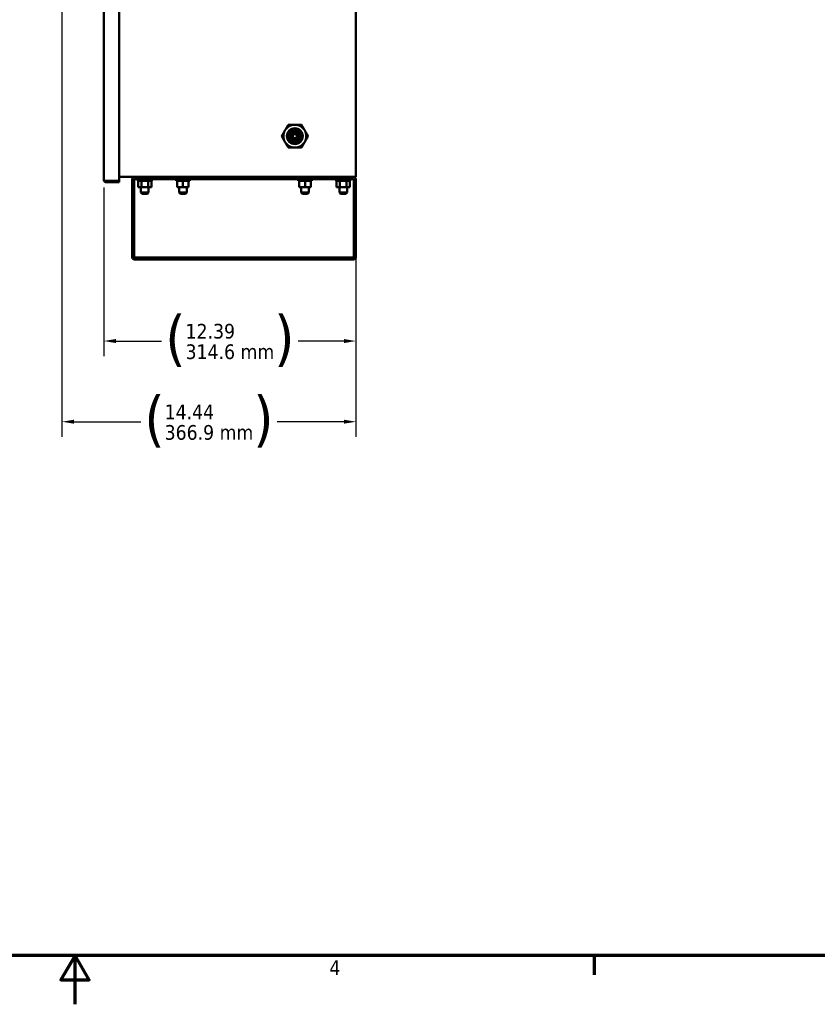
# Model space of a CAD drawing. Header units: inches. Extents: x 1 to 203, y 4 to 128.
# Tile 78 of 112: x 99 to 138, y 4 to 52. Entities that reach past the tile are written whole.
import ezdxf

# ---------------------------------------------------------------- set-up
doc = ezdxf.new("R2010")
doc.units = ezdxf.units.IN
doc.header["$LTSCALE"] = 6
doc.header["$MEASUREMENT"] = 0
for name, color, linetype, lineweight in [('Border (ANSI)', 7, 'Continuous', 70), ('Dimension (ANSI)', 7, 'Continuous', 25), ('Visible (ANSI)', 7, 'Continuous', 50)]:
    doc.layers.add(name, color=color, linetype=linetype, lineweight=lineweight)
doc.styles.add('Dimension Text', font='tahoma.ttf')
doc.dimstyles.new('Dual Dimension', dxfattribs={"dimscale": 6, "dimtxt": 0.12, "dimasz": 0.098425, "dimexe": 0.125, "dimexo": 0.0625, "dimgap": 0.031496, "dimtad": 0, "dimtih": 1, "dimtoh": 1, "dimrnd": 1e-08, "dimzin": 4, "dimdsep": 46, "dimtxsty": 'Dimension Text', "dimcen": 0.09, "dimdle": 0.393701, "dimclrd": 256, "dimclre": 256, "dimclrt": 256, "dimadec": 0, "dimazin": 1, "dimtfac": 1, "dimtofl": 0, "dimtmove": 0, "dimatfit": 3, "dimfxl": 1, "dimtolj": 1, "dimtzin": 4, "dimlwd": -1, "dimlwe": -1, "dimarcsym": 0})

# ---------------------------------------------------------------- blocks, each defined once
blk = doc.blocks.new('Borders Default Border')
at = {"layer": 'Border (ANSI)'}
blk.add_line((21.25, 1), (21.25, 0.84), dxfattribs=at)
at = {"layer": 'Border (ANSI)', "flags": 128}
for points in [[(0.5, 1), (0.5, 21), (33.5, 21), (33.5, 1), (0.5, 1)], [(17, 0.6), (17, 1), (16.8845, 0.8), (17.1155, 0.8), (17, 1)]]:
    blk.add_lwpolyline(points, dxfattribs=at)
at = {"layer": 'Border (ANSI)', "insert": (19.0831, 0.84), "char_height": 0.12, "attachment_point": 7, "style": 'Dimension Text'}
blk.add_mtext('4', dxfattribs=at)
blk = doc.blocks.new('*D7')
at = {"layer": 'Defpoints', "color": 0, "transparency": 16777216}
for p in [(103.415, 44.095), (115.801, 44.243), (115.801, 36.181)]:
    blk.add_point(p, dxfattribs=at)
at = {"layer": 'Dimension (ANSI)', "transparency": 16777216}
for p, q in [((103.415, 43.72), (103.415, 35.431)), ((115.801, 43.868), (115.801, 35.431)), ((104.006, 36.181), (106.255, 36.181)), ((115.211, 36.181), (112.961, 36.181))]:
    blk.add_line(p, q, dxfattribs=at)
for points in [[(104.006, 36.279), (104.006, 36.082), (103.415, 36.181)], [(115.211, 36.279), (115.211, 36.082), (115.801, 36.181)]]:
    blk.add_solid(points, dxfattribs=at)
at = {"layer": 'Dimension (ANSI)', "transparency": 16777216, "insert": (109.608, 36.181), "char_height": 0.72, "attachment_point": 5, "style": 'Dimension Text'}
blk.add_mtext('\\A1;{\\H3.0x;(}\\S12.39^ 314.6 mm;{\\H3.0x;)}', dxfattribs=at)
blk = doc.blocks.new('*D8')
at = {"layer": 'Defpoints', "color": 0, "transparency": 16777216}
for p in [(101.357, 76.977), (115.801, 44.243), (115.801, 32.218)]:
    blk.add_point(p, dxfattribs=at)
at = {"layer": 'Dimension (ANSI)', "transparency": 16777216}
for p, q in [((101.357, 76.602), (101.357, 31.468)), ((115.801, 43.868), (115.801, 31.468)), ((101.947, 32.218), (105.226, 32.218)), ((115.211, 32.218), (111.932, 32.218))]:
    blk.add_line(p, q, dxfattribs=at)
for points in [[(101.947, 32.317), (101.947, 32.12), (101.357, 32.218)], [(115.211, 32.317), (115.211, 32.12), (115.801, 32.218)]]:
    blk.add_solid(points, dxfattribs=at)
at = {"layer": 'Dimension (ANSI)', "transparency": 16777216, "insert": (108.579, 32.218), "char_height": 0.72, "attachment_point": 5, "style": 'Dimension Text'}
blk.add_mtext('\\A1;{\\H3.0x;(}\\S14.44^ 366.9 mm;{\\H3.0x;)}', dxfattribs=at)

msp = doc.modelspace()

# ---------------------------------------------------------------- linework, layer by layer
at = {"layer": 'Visible (ANSI)'}
for p, q in [((103.4154, 44.095), (103.4154, 116.2662)), ((104.1654, 44.0556), (104.1654, 116.3055)), ((115.8014, 116.2431), (115.8014, 44.2431)), ((112.5843, 46.2431), (112.586, 46.2431)), ((103.4154, 44.0948), (103.4154, 44.0948)), ((103.4403, 44.0556), (103.5288, 44.0556)), ((103.4795, 44.0555), (103.4403, 44.0241)), ((103.4795, 44.0555), (103.5288, 44.0555)), ((103.5288, 44.0555), (103.5288, 44.0556)), ((103.5288, 44.0556), (104.1654, 44.0556)), ((103.5288, 44.0556), (104.1654, 44.0556)), ((104.1654, 44.2431), (115.688, 44.2431)), ((104.1654, 43.9816), (104.1654, 44.0556)), ((104.8014, 42.3482), (104.8014, 44.0997)), ((104.9448, 44.0997), (104.9054, 44.0997)), ((104.9054, 42.3482), (104.9054, 44.0997)), ((104.9448, 44.2431), (105.8014, 44.2431)), ((104.9448, 44.1275), (104.9448, 44.1391)), ((104.9448, 44.1391), (105.8014, 44.1391)), ((104.9448, 44.0997), (104.9448, 44.1275)), ((105.0869, 44.1391), (105.0869, 44.0451)), ((105.0869, 44.0451), (105.7664, 44.0451)), ((105.102, 43.7326), (105.102, 44.0451)), ((105.2642, 43.7326), (105.2642, 44.0451)), ((105.5887, 43.7326), (105.5887, 44.0451)), ((105.7509, 43.7326), (105.7509, 44.0451)), ((105.7664, 44.1391), (105.7664, 44.0451)), ((105.8014, 44.1391), (106.0514, 44.1391)), ((106.0514, 44.2431), (106.0514, 44.1391)), ((106.0514, 44.1391), (106.1004, 44.1391)), ((106.1004, 44.2431), (106.1004, 44.1391)), ((106.1004, 44.1391), (114.5024, 44.1391)), ((106.9614, 44.1391), (106.9614, 44.0451)), ((106.9614, 44.0451), (107.6414, 44.0451)), ((107.0204, 43.7326), (107.0204, 44.0451)), ((107.3014, 43.7326), (107.3014, 44.0451)), ((107.5824, 43.7326), (107.5824, 44.0451)), ((107.6414, 44.1391), (107.6414, 44.0451)), ((112.9614, 44.1391), (112.9614, 44.0451)), ((112.9614, 44.0451), (113.6414, 44.0451)), ((113.0204, 43.7326), (113.0204, 44.0451)), ((113.3014, 43.7326), (113.3014, 44.0451)), ((113.5824, 43.7326), (113.5824, 44.0451)), ((113.6414, 44.1391), (113.6414, 44.0451)), ((114.5024, 44.2431), (114.5024, 44.1391)), ((114.5024, 44.1391), (114.5514, 44.1391)), ((114.5514, 44.1391), (114.5514, 44.2431)), ((114.8014, 44.1391), (114.5514, 44.1391)), ((114.8014, 44.2431), (115.658, 44.2431)), ((114.8014, 44.1391), (115.658, 44.1391)), ((114.8369, 44.1391), (114.8369, 44.0451)), ((114.8369, 44.0451), (115.5164, 44.0451)), ((114.852, 43.7326), (114.852, 44.0451)), ((115.0142, 43.7326), (115.0142, 44.0451)), ((115.3387, 43.7326), (115.3387, 44.0451)), ((115.5009, 43.7326), (115.5009, 44.0451)), ((115.5164, 44.1391), (115.5164, 44.0451)), ((115.658, 44.1275), (115.658, 44.1391)), ((115.658, 44.0997), (115.658, 44.1275)), ((115.6974, 44.0997), (115.658, 44.0997)), ((115.688, 44.2431), (115.8014, 44.2431)), ((115.6974, 42.3482), (115.6974, 44.0997)), ((115.8014, 42.3482), (115.8014, 44.0997)), ((103.5288, 43.9816), (104.1654, 43.9816)), ((105.102, 43.7326), (105.2642, 43.7326)), ((105.2389, 43.4791), (105.2389, 43.7326)), ((105.2642, 43.7326), (105.5887, 43.7326)), ((105.5887, 43.7326), (105.7509, 43.7326)), ((105.6139, 43.4791), (105.6139, 43.7326)), ((107.0204, 43.7326), (107.3014, 43.7326)), ((107.1139, 43.4791), (107.1139, 43.7326)), ((107.3014, 43.7326), (107.5824, 43.7326)), ((107.4889, 43.4791), (107.4889, 43.7326)), ((113.0204, 43.7326), (113.3014, 43.7326)), ((113.1139, 43.4791), (113.1139, 43.7326)), ((113.3014, 43.7326), (113.5824, 43.7326)), ((113.4889, 43.4791), (113.4889, 43.7326)), ((114.852, 43.7326), (115.0142, 43.7326)), ((114.9889, 43.4791), (114.9889, 43.7326)), ((115.0142, 43.7326), (115.3387, 43.7326)), ((115.3387, 43.7326), (115.5009, 43.7326)), ((115.3639, 43.4791), (115.3639, 43.7326)), ((105.6139, 43.4791), (105.2389, 43.4791)), ((105.3009, 43.4171), (105.2389, 43.4791)), ((105.5519, 43.4171), (105.3009, 43.4171)), ((105.5519, 43.4171), (105.6139, 43.4791)), ((107.4889, 43.4791), (107.1139, 43.4791)), ((107.1759, 43.4171), (107.1139, 43.4791)), ((107.4269, 43.4171), (107.1759, 43.4171)), ((107.4269, 43.4171), (107.4889, 43.4791)), ((113.4889, 43.4791), (113.1139, 43.4791)), ((113.1759, 43.4171), (113.1139, 43.4791)), ((113.4269, 43.4171), (113.1759, 43.4171)), ((113.4269, 43.4171), (113.4889, 43.4791)), ((115.3639, 43.4791), (114.9889, 43.4791)), ((115.0509, 43.4171), (114.9889, 43.4791)), ((115.3019, 43.4171), (115.0509, 43.4171)), ((115.3019, 43.4171), (115.3639, 43.4791)), ((104.8014, 42.1695), (104.8014, 42.3482)), ((104.8014, 42.1695), (104.8014, 40.3245)), ((104.9054, 42.1695), (104.9054, 42.3482)), ((104.9054, 42.1695), (104.9054, 40.3245)), ((115.6974, 42.3482), (115.6974, 42.1695)), ((115.6974, 40.3245), (115.6974, 42.1695)), ((115.8014, 42.3482), (115.8014, 42.1695)), ((115.8014, 42.1695), (115.8014, 40.3245)), ((104.8824, 40.3245), (104.8014, 40.3245)), ((104.807, 40.2851), (104.807, 40.2851)), ((104.913, 40.3012), (104.8291, 40.2398)), ((104.9054, 40.3245), (104.8824, 40.3245)), ((104.9054, 40.2851), (105.1554, 40.2851)), ((104.9054, 40.1811), (104.9054, 40.2851)), ((104.9054, 40.1811), (105.1554, 40.1811)), ((104.9448, 40.1811), (104.9448, 40.1811)), ((105.0514, 40.1811), (104.9448, 40.1811)), ((105.0514, 40.1811), (105.0514, 40.1811)), ((106.0514, 40.1811), (105.0514, 40.1811)), ((115.4474, 40.2851), (105.1554, 40.2851)), ((115.4474, 40.1811), (105.1554, 40.1811)), ((106.0514, 40.1811), (106.0514, 40.1811)), ((106.1134, 40.3245), (106.1134, 40.3245)), ((106.1134, 40.3245), (106.1134, 40.2851)), ((106.1134, 40.3245), (106.1134, 40.2851)), ((114.4894, 40.3245), (114.4895, 40.3245)), ((114.4894, 40.3245), (114.4894, 40.2851)), ((114.4895, 40.3245), (114.4895, 40.2851)), ((114.5514, 40.1811), (114.5514, 40.1811)), ((115.5514, 40.1811), (114.5514, 40.1811)), ((115.4474, 40.2851), (115.6974, 40.2851)), ((115.4474, 40.1811), (115.6974, 40.1811)), ((115.5514, 40.1811), (115.5514, 40.1811)), ((115.658, 40.1811), (115.5514, 40.1811)), ((115.658, 40.1811), (115.658, 40.1811)), ((115.6898, 40.3012), (115.7738, 40.2398)), ((115.6974, 40.3245), (115.7204, 40.3245)), ((115.6974, 40.2851), (115.6974, 40.1811)), ((115.7204, 40.3245), (115.8014, 40.3245)), ((115.7959, 40.2851), (115.7959, 40.2851))]:
    msp.add_line(p, q, dxfattribs=at)
for radius in [0.3906, 0.3125, 0.2978, 0.2154, 0.1181, 0.1]:
    msp.add_circle((112.8014, 46.2431), radius, dxfattribs=at)
for centre, radius, start, end in [((112.8014, 46.2431), 0.5625, 150, 210), ((112.8014, 46.2431), 0.5625, 90, 150), ((112.8014, 46.2431), 0.5625, 30, 90), ((112.8014, 46.2431), 0.5625, 330, 30), ((112.8014, 46.2431), 0.5625, 210, 270), ((112.8014, 46.2431), 0.375, 180, 225), ((112.8014, 46.2431), 0.3344, 234.05247, 279.05247), ((112.8014, 46.2431), 0.5625, 270, 330), ((112.8014, 46.2431), 0.2691, 282.2215, 332.62719), ((103.5288, 44.0952), 0.1134, 180.09605, 180.19757), ((103.5288, 44.095), 0.1134, 180.09605, 180.19757), ((103.5288, 44.095), 0.1134, 218.66384, 270), ((103.5288, 44.095), 0.0394, 266.37707, 270), ((104.9448, 44.0997), 0.1434, 90, 180), ((104.9448, 44.0997), 0.0394, 90, 180), ((115.658, 44.0997), 0.1434, 0, 90), ((115.658, 44.0997), 0.0394, 0, 90)]:
    msp.add_arc(centre, radius, start, end, dxfattribs=at)
for centre, major_axis, start_param, end_param in [((104.9448, 40.3245), (-0.0394, 0), 0, 1.5707963), ((115.658, 40.3245), (0.0394, 0), 4.712389, 6.2831853)]:
    msp.add_ellipse(centre, major_axis=major_axis, ratio=0.9980015, start_param=start_param, end_param=end_param, dxfattribs=at)
for points, weights in [([(112.3143, 46.5243), (112.2389, 46.3938), (112.1519, 46.2431)], [1.63796447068, 1.63796447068, 1.52036391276]), ([(112.4767, 46.8056), (112.3897, 46.6548), (112.3143, 46.5243)], [1.52036391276, 1.63796447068, 1.63796447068]), ([(112.8014, 46.8056), (112.6507, 46.8056), (112.4767, 46.8056)], [1.63796447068, 1.63796447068, 1.52036391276]), ([(113.1262, 46.8056), (112.9522, 46.8056), (112.8014, 46.8056)], [1.52036391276, 1.63796447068, 1.63796447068]), ([(113.1262, 46.8056), (113.2132, 46.6548), (113.2886, 46.5243)], [1.52036391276, 1.63796447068, 1.63796447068]), ([(113.2886, 46.5243), (113.3639, 46.3938), (113.451, 46.2431)], [1.63796447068, 1.63796447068, 1.52036391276]), ([(112.3143, 45.9618), (112.2389, 46.0923), (112.1519, 46.2431)], [1.63796447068, 1.63796447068, 1.52036391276]), ([(112.4767, 45.6806), (112.3897, 45.8313), (112.3143, 45.9618)], [1.52036391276, 1.63796447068, 1.63796447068]), ([(113.2886, 45.9618), (113.2132, 45.8313), (113.1262, 45.6806)], [1.63796447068, 1.63796447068, 1.52036391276]), ([(113.451, 46.2431), (113.3639, 46.0923), (113.2886, 45.9618)], [1.52036391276, 1.63796447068, 1.63796447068]), ([(112.8014, 45.6806), (112.6507, 45.6806), (112.4767, 45.6806)], [1.63796447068, 1.63796447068, 1.52036391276]), ([(113.1262, 45.6806), (112.9522, 45.6806), (112.8014, 45.6806)], [1.52036391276, 1.63796447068, 1.63796447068])]:
    msp.add_rational_spline(points, weights, degree=2, dxfattribs=at)
msp.add_rational_spline([(112.4264, 46.2431), (112.4264, 46.3984), (112.5363, 46.5082), (112.6461, 46.6181), (112.8014, 46.6181), (112.9568, 46.6181), (113.0666, 46.5082), (113.1764, 46.3984), (113.1764, 46.2431), (113.1764, 46.0877), (113.0666, 45.9779), (112.9568, 45.8681), (112.8014, 45.8681), (112.6461, 45.8681), (112.5363, 45.9779)], [1, 0.923879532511, 1, 0.923879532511, 1, 0.923879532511, 1, 0.923879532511, 1, 0.923879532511, 1, 0.923879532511, 1, 0.923879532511, 1], degree=2, knots=[0.04, 0.04, 0.04, 0.045, 0.045, 0.05, 0.05, 0.055, 0.055, 0.06, 0.06, 0.065, 0.065, 0.07, 0.07, 0.075, 0.075, 0.075], dxfattribs=at)
for points, knots in [([(112.5363, 45.9779), (112.557, 45.9579), (112.5796, 45.9405), (112.6276, 45.9118), (112.6526, 45.9004), (112.7229, 45.8771), (112.7696, 45.8709), (112.8648, 45.8763), (112.9126, 45.8887), (113.0005, 45.9315), (113.0367, 45.96), (113.0982, 46.0266), (113.1236, 46.0683), (113.1568, 46.1601), (113.1623, 46.2049), (113.1606, 46.2916), (113.1503, 46.3383), (113.1132, 46.4223), (113.0878, 46.4593), (113.0401, 46.5067), (113.0226, 46.5211), (112.9664, 46.5587), (112.9245, 46.5764), (112.8352, 46.5953), (112.7883, 46.5959), (112.6991, 46.579), (112.6575, 46.5625), (112.5817, 46.5141), (112.5482, 46.482), (112.4973, 46.4085), (112.4795, 46.3683), (112.4597, 46.282), (112.4583, 46.2363), (112.4732, 46.1495), (112.4885, 46.109), (112.5228, 46.0529), (112.5367, 46.0347), (112.5683, 46.001), (112.586, 45.9857), (112.6051, 45.9723)], [-5.2972227, -5.2972227, -5.2972227, -5.2972227, -5.1464401, -5.1464401, -5.001588, -5.001588, -4.7547928, -4.7547928, -4.4952158, -4.4952158, -4.2358811, -4.2358811, -3.9385262, -3.9385262, -3.6360428, -3.6360428, -3.2724747, -3.2724747, -2.9307963, -2.9307963, -2.7557336, -2.7557336, -2.4080386, -2.4080386, -2.0503149, -2.0503149, -1.7095617, -1.7095617, -1.3583501, -1.3583501, -1.0244529, -1.0244529, -0.6796257, -0.6796257, -0.3524748, -0.3524748, -0.1780903, -0.1780903, 0, 0, 0, 0]), ([(112.9719, 46.3921), (112.987, 46.3757), (112.9996, 46.3571), (113.0192, 46.3165), (113.026, 46.2947), (113.0339, 46.2423), (113.0326, 46.2119), (113.0219, 46.168), (113.0169, 46.1538), (113.0043, 46.1264), (112.9966, 46.1133), (112.9788, 46.0887), (112.9686, 46.0772), (112.9343, 46.0454), (112.9073, 46.0288), (112.848, 46.0072), (112.8165, 46.0023), (112.7533, 46.0052), (112.7223, 46.0128), (112.6796, 46.0328), (112.6661, 46.0408), (112.6408, 46.0593), (112.6289, 46.0698), (112.597, 46.1044), (112.5804, 46.1313), (112.5578, 46.1901), (112.5524, 46.2217), (112.5533, 46.2696), (112.5551, 46.2857), (112.562, 46.3173), (112.567, 46.3328), (112.58, 46.3629), (112.588, 46.3775), (112.6066, 46.4043), (112.6169, 46.4166), (112.6404, 46.4395), (112.6536, 46.4501), (112.695, 46.477), (112.7254, 46.4893), (112.7895, 46.5021), (112.8227, 46.5022), (112.8716, 46.4929), (112.8879, 46.4882), (112.9191, 46.4756), (112.934, 46.4679), (112.9625, 46.4494), (112.976, 46.4386), (113.0125, 46.4031), (113.0318, 46.3751), (113.059, 46.3136), (113.0665, 46.2804), (113.0685, 46.2248), (113.0666, 46.2028), (113.0573, 46.1598), (113.0501, 46.139), (113.0404, 46.1193)], [0, 0, 0, 0, 0.1704655, 0.1704655, 0.3443654, 0.3443654, 0.5740683, 0.5740683, 0.6879766, 0.6879766, 0.8030307, 0.8030307, 0.9196026, 0.9196026, 1.158852, 1.158852, 1.3987919, 1.3987919, 1.6366022, 1.6366022, 1.7543639, 1.7543639, 1.8733647, 1.8733647, 2.1091109, 2.1091109, 2.34971, 2.34971, 2.4722603, 2.4722603, 2.5950749, 2.5950749, 2.7204714, 2.7204714, 2.8418663, 2.8418663, 2.9694804, 2.9694804, 3.2160703, 3.2160703, 3.4666183, 3.4666183, 3.5960297, 3.5960297, 3.7229986, 3.7229986, 3.8550148, 3.8550148, 4.1110279, 4.1110279, 4.3693677, 4.3693677, 4.5381861, 4.5381861, 4.7061614, 4.7061614, 4.7061614, 4.7061614]), ([(112.586, 46.2431), (112.586, 46.2748), (112.5931, 46.3065), (112.6066, 46.3352), (112.6201, 46.3639), (112.6401, 46.3896), (112.6646, 46.4098), (112.6892, 46.4299), (112.7182, 46.4446), (112.749, 46.4524), (112.7798, 46.4601), (112.8124, 46.461), (112.8436, 46.4548), (112.8747, 46.4486), (112.9045, 46.4355), (112.9301, 46.4166), (112.9557, 46.3976), (112.977, 46.373), (112.992, 46.3449), (113.0071, 46.3169), (113.0158, 46.2855), (113.0174, 46.2537), (113.019, 46.2219), (113.0135, 46.1897), (113.0013, 46.1603), (112.9892, 46.1308), (112.9704, 46.1041), (112.9468, 46.0827), (112.9232, 46.0612), (112.8948, 46.0451), (112.8643, 46.0358), (112.8338, 46.0265), (112.8012, 46.024), (112.7696, 46.0287), (112.7381, 46.0333), (112.7075, 46.0451), (112.681, 46.0628), (112.6544, 46.0805), (112.6318, 46.1041), (112.6153, 46.1315), (112.5989, 46.1589), (112.5886, 46.19), (112.5854, 46.2218), (112.5822, 46.2536), (112.5862, 46.2861), (112.5969, 46.3162), (112.6077, 46.3464), (112.6252, 46.3741), (112.6478, 46.3967), (112.6704, 46.4194), (112.698, 46.437), (112.7282, 46.4478), (112.7583, 46.4586), (112.7909, 46.4627), (112.8228, 46.4596), (112.8547, 46.4565), (112.8858, 46.4462), (112.9134, 46.4298), (112.9409, 46.4133), (112.9647, 46.3907), (112.9825, 46.3641), (113.0004, 46.3374), (113.0123, 46.3068), (113.017, 46.275), (113.0218, 46.2433), (113.0194, 46.2105), (113.0101, 46.1798), (113.0008, 46.149), (112.9847, 46.1204), (112.9631, 46.0965), (112.9416, 46.0727), (112.9147, 46.0537), (112.885, 46.0414), (112.8553, 46.029), (112.8228, 46.0234), (112.7907, 46.0249), (112.7586, 46.0264), (112.7268, 46.0352), (112.6984, 46.0503), (112.67, 46.0655), (112.645, 46.087), (112.6258, 46.1128), (112.6066, 46.1386), (112.5932, 46.1688), (112.5868, 46.2004), (112.5805, 46.232), (112.5813, 46.265), (112.5891, 46.2963), (112.5969, 46.3275), (112.6117, 46.3571), (112.6321, 46.382), (112.6525, 46.407), (112.6786, 46.4273), (112.7077, 46.4412), (112.7369, 46.455), (112.7691, 46.4623), (112.8014, 46.4623), (112.8337, 46.4624), (112.866, 46.4552), (112.8952, 46.4414), (112.9245, 46.4276), (112.9506, 46.4073), (112.9711, 46.3823), (112.9917, 46.3574), (113.0066, 46.3278), (113.0145, 46.2964), (113.0224, 46.2651), (113.0233, 46.2319), (113.017, 46.2002), (113.0107, 46.1684), (112.9973, 46.1381), (112.9781, 46.1121), (112.9588, 46.086), (112.9337, 46.0643), (112.9051, 46.049), (112.8766, 46.0337), (112.8446, 46.0248), (112.8122, 46.0232), (112.7799, 46.0216), (112.7471, 46.0272), (112.7171, 46.0396), (112.6872, 46.0519), (112.66, 46.071), (112.6381, 46.0951), (112.6163, 46.1191), (112.5999, 46.148), (112.5904, 46.1791), (112.581, 46.2101), (112.5785, 46.2433), (112.5832, 46.2754), (112.5879, 46.3076), (112.5999, 46.3387), (112.6179, 46.3657), (112.6359, 46.3928), (112.66, 46.4158), (112.6879, 46.4325), (112.7158, 46.4493), (112.7474, 46.4598), (112.7798, 46.463), (112.8122, 46.4662), (112.8453, 46.4622), (112.8759, 46.4512), (112.9066, 46.4403), (112.9348, 46.4225), (112.9579, 46.3995), (112.9809, 46.3765), (112.9988, 46.3483), (113.0098, 46.3176), (113.0209, 46.287), (113.025, 46.2538), (113.0218, 46.2214), (113.0187, 46.1889), (113.0082, 46.1572), (112.9915, 46.1291), (112.9748, 46.1011), (112.9517, 46.0769), (112.9246, 46.0587), (112.8975, 46.0405), (112.8663, 46.0285), (112.834, 46.0236), (112.8017, 46.0188), (112.7683, 46.0212), (112.737, 46.0307), (112.7057, 46.0401), (112.6766, 46.0566), (112.6523, 46.0785), (112.628, 46.1004), (112.6087, 46.1278), (112.5961, 46.158), (112.5836, 46.1882), (112.5778, 46.2213), (112.5794, 46.254), (112.5809, 46.2867), (112.5899, 46.319), (112.6053, 46.3479), (112.6207, 46.3768), (112.6426, 46.4023), (112.6689, 46.4218), (112.6952, 46.4414), (112.7258, 46.455), (112.758, 46.4615), (112.7901, 46.4679), (112.8237, 46.4671), (112.8556, 46.4592), (112.8874, 46.4513), (112.9175, 46.4362), (112.9429, 46.4154), (112.9683, 46.3946), (112.989, 46.3681), (113.0031, 46.3384), (113.0172, 46.3088), (113.0246, 46.2759), (113.0246, 46.2431), (113.0247, 46.2102), (113.0173, 46.1773), (113.0033, 46.1476), (112.9893, 46.1178), (112.9686, 46.0913), (112.9432, 46.0704), (112.9178, 46.0495), (112.8877, 46.0343), (112.8558, 46.0262), (112.8238, 46.0182), (112.7901, 46.0173), (112.7578, 46.0237), (112.7255, 46.0301), (112.6946, 46.0437), (112.6681, 46.0633), (112.6416, 46.0829), (112.6195, 46.1085), (112.604, 46.1375), (112.5884, 46.1666), (112.5793, 46.1991), (112.5777, 46.2321), (112.576, 46.265), (112.5818, 46.2983), (112.5943, 46.3288), (112.6069, 46.3594), (112.6264, 46.387), (112.6508, 46.4092), (112.6753, 46.4314), (112.7047, 46.4482), (112.7363, 46.4578), (112.7679, 46.4674), (112.8017, 46.47), (112.8344, 46.4651), (112.8671, 46.4603), (112.8987, 46.4482), (112.9262, 46.4298), (112.9538, 46.4115), (112.9772, 46.387), (112.9942, 46.3586), (113.0113, 46.3302), (113.0219, 46.2981), (113.0252, 46.2651), (113.0285, 46.2322), (113.0244, 46.1985), (113.0133, 46.1673), (113.0022, 46.1361), (112.984, 46.1074), (112.9606, 46.0839), (112.9372, 46.0604), (112.9085, 46.0422), (112.8773, 46.031), (112.8461, 46.0198), (112.8124, 46.0156), (112.7793, 46.0188), (112.7463, 46.022), (112.714, 46.0326), (112.6855, 46.0497), (112.657, 46.0667), (112.6323, 46.0901), (112.6138, 46.1177), (112.5954, 46.1453), (112.5831, 46.1771), (112.5781, 46.2099), (112.5732, 46.2428), (112.5757, 46.2768), (112.5853, 46.3086), (112.5949, 46.3405), (112.6117, 46.3701), (112.634, 46.3948), (112.6563, 46.4195), (112.6842, 46.4392), (112.7149, 46.4519), (112.7457, 46.4647), (112.7793, 46.4706), (112.8125, 46.469), (112.8458, 46.4674), (112.8787, 46.4584), (112.9081, 46.4427), (112.9322, 46.4299), (112.9539, 46.4126), (112.9719, 46.3921)], [0, 0, 0, 0, 0.0078125, 0.0078125, 0.0078125, 0.015625, 0.015625, 0.015625, 0.0234375, 0.0234375, 0.0234375, 0.03125, 0.03125, 0.03125, 0.0390625, 0.0390625, 0.0390625, 0.046875, 0.046875, 0.046875, 0.0546875, 0.0546875, 0.0546875, 0.0625, 0.0625, 0.0625, 0.0703125, 0.0703125, 0.0703125, 0.078125, 0.078125, 0.078125, 0.0859375, 0.0859375, 0.0859375, 0.09375, 0.09375, 0.09375, 0.1015625, 0.1015625, 0.1015625, 0.109375, 0.109375, 0.109375, 0.1171875, 0.1171875, 0.1171875, 0.125, 0.125, 0.125, 0.1328125, 0.1328125, 0.1328125, 0.140625, 0.140625, 0.140625, 0.1484375, 0.1484375, 0.1484375, 0.15625, 0.15625, 0.15625, 0.1640625, 0.1640625, 0.1640625, 0.171875, 0.171875, 0.171875, 0.1796875, 0.1796875, 0.1796875, 0.1875, 0.1875, 0.1875, 0.1953125, 0.1953125, 0.1953125, 0.203125, 0.203125, 0.203125, 0.2109375, 0.2109375, 0.2109375, 0.21875, 0.21875, 0.21875, 0.2265625, 0.2265625, 0.2265625, 0.234375, 0.234375, 0.234375, 0.2421875, 0.2421875, 0.2421875, 0.25, 0.25, 0.25, 0.2578125, 0.2578125, 0.2578125, 0.265625, 0.265625, 0.265625, 0.2734375, 0.2734375, 0.2734375, 0.28125, 0.28125, 0.28125, 0.2890625, 0.2890625, 0.2890625, 0.296875, 0.296875, 0.296875, 0.3046875, 0.3046875, 0.3046875, 0.3125, 0.3125, 0.3125, 0.3203125, 0.3203125, 0.3203125, 0.328125, 0.328125, 0.328125, 0.3359375, 0.3359375, 0.3359375, 0.34375, 0.34375, 0.34375, 0.3515625, 0.3515625, 0.3515625, 0.359375, 0.359375, 0.359375, 0.3671875, 0.3671875, 0.3671875, 0.375, 0.375, 0.375, 0.3828125, 0.3828125, 0.3828125, 0.390625, 0.390625, 0.390625, 0.3984375, 0.3984375, 0.3984375, 0.40625, 0.40625, 0.40625, 0.4140625, 0.4140625, 0.4140625, 0.421875, 0.421875, 0.421875, 0.4296875, 0.4296875, 0.4296875, 0.4375, 0.4375, 0.4375, 0.4453125, 0.4453125, 0.4453125, 0.453125, 0.453125, 0.453125, 0.4609375, 0.4609375, 0.4609375, 0.46875, 0.46875, 0.46875, 0.4765625, 0.4765625, 0.4765625, 0.484375, 0.484375, 0.484375, 0.4921875, 0.4921875, 0.4921875, 0.5, 0.5, 0.5, 0.5078125, 0.5078125, 0.5078125, 0.515625, 0.515625, 0.515625, 0.5234375, 0.5234375, 0.5234375, 0.53125, 0.53125, 0.53125, 0.5390625, 0.5390625, 0.5390625, 0.546875, 0.546875, 0.546875, 0.5546875, 0.5546875, 0.5546875, 0.5625, 0.5625, 0.5625, 0.5703125, 0.5703125, 0.5703125, 0.578125, 0.578125, 0.578125, 0.5859375, 0.5859375, 0.5859375, 0.59375, 0.59375, 0.59375, 0.6015625, 0.6015625, 0.6015625, 0.609375, 0.609375, 0.609375, 0.6171875, 0.6171875, 0.6171875, 0.625, 0.625, 0.625, 0.6328125, 0.6328125, 0.6328125, 0.640625, 0.640625, 0.640625, 0.6484375, 0.6484375, 0.6484375, 0.65625, 0.65625, 0.65625, 0.6640625, 0.6640625, 0.6640625, 0.671875, 0.671875, 0.671875, 0.6796875, 0.6796875, 0.6796875, 0.6875, 0.6875, 0.6875, 0.6953125, 0.6953125, 0.6953125, 0.703125, 0.703125, 0.703125, 0.70951344, 0.70951344, 0.70951344, 0.70951344]), ([(112.8541, 45.9128), (112.825, 45.9061), (112.7953, 45.9033), (112.7349, 45.9058), (112.7057, 45.9108), (112.6364, 45.9319), (112.5981, 45.9519), (112.5465, 45.9925), (112.5299, 46.0084), (112.4895, 46.055), (112.4688, 46.0884), (112.4461, 46.1429), (112.44, 46.1619), (112.4293, 46.2074), (112.4273, 46.2292), (112.4264, 46.2431)], [-0.83173275, -0.83173275, -0.83173275, -0.83173275, -0.710598, -0.710598, -0.59519639, -0.59519639, -0.42741628, -0.42741628, -0.33866906, -0.33866906, -0.18450433, -0.18450433, -0.10612353, -0.10612353, 0, 0, 0, 0]), ([(112.586, 46.2431), (112.586, 46.2113), (112.5931, 46.1796), (112.6066, 46.1509), (112.6201, 46.1222), (112.6401, 46.0966), (112.6646, 46.0764), (112.6892, 46.0562), (112.7182, 46.0415), (112.749, 46.0338), (112.7798, 46.026), (112.8124, 46.0252), (112.8436, 46.0313), (112.8747, 46.0375), (112.9045, 46.0507), (112.9301, 46.0696), (112.9557, 46.0885), (112.977, 46.1131), (112.992, 46.1412), (113.0071, 46.1692), (113.0158, 46.2007), (113.0174, 46.2325), (113.0176, 46.236), (113.0177, 46.2395), (113.0177, 46.2431)], [0, 0, 0, 0, 0.0078125, 0.0078125, 0.0078125, 0.015625, 0.015625, 0.015625, 0.0234375, 0.0234375, 0.0234375, 0.03125, 0.03125, 0.03125, 0.0390625, 0.0390625, 0.0390625, 0.046875, 0.046875, 0.046875, 0.0546875, 0.0546875, 0.0546875, 0.055555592, 0.055555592, 0.055555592, 0.055555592]), ([(112.8584, 45.9801), (112.8909, 45.9897), (112.9149, 46.0036), (112.9519, 46.0283), (112.9712, 46.0459), (113.0013, 46.0832), (113.0217, 46.1124), (113.0414, 46.1807), (113.0462, 46.2137), (113.0403, 46.2638), (113.0376, 46.2772), (113.028, 46.3099), (113.0197, 46.3287), (112.9986, 46.3631), (112.9861, 46.3786), (112.9719, 46.3921)], [0.000001, 0.000001, 0.000001, 0.000001, 0.2592759, 0.2592759, 0.631451, 0.631451, 0.9393639, 0.9393639, 1.1322255, 1.1322255, 1.2034127, 1.2034127, 1.311121, 1.311121, 1.415005, 1.415005, 1.415005, 1.415005]), ([(113.0454, 46.1301), (113.0354, 46.1085), (113.0226, 46.0882), (113.0016, 46.0632), (112.9956, 46.0568), (112.9805, 46.042), (112.971, 46.0339), (112.9489, 46.0176), (112.9362, 46.0097), (112.9024, 45.9926), (112.8807, 45.9849), (112.8584, 45.9801)], [-0.63250685, -0.63250685, -0.63250685, -0.63250685, -0.4502388, -0.4502388, -0.38361997, -0.38361997, -0.28870418, -0.28870418, -0.1743402, -0.1743402, -0.000001, -0.000001, -0.000001, -0.000001]), ([(104.9054, 40.1866), (104.8966, 40.1891), (104.8881, 40.1925), (104.8799, 40.1966), (104.8599, 40.2068), (104.8423, 40.2217), (104.8291, 40.2398)], [0.29632386, 0.29632386, 0.29632386, 0.29632386, 0.5000006, 0.5000006, 0.5000006, 1, 1, 1, 1]), ([(115.7738, 40.2398), (115.7605, 40.2217), (115.743, 40.2068), (115.7229, 40.1966), (115.7148, 40.1925), (115.7062, 40.1891), (115.6974, 40.1866)], [0, 0, 0, 0, 0.5000006, 0.5000006, 0.5000006, 0.70367738, 0.70367738, 0.70367738, 0.70367738])]:
    msp.add_open_spline(points, degree=3, knots=knots, dxfattribs=at)
for points in [[(103.4403, 44.0556), (103.4244, 44.0687), (103.4155, 44.0817), (103.4154, 44.0948)], [(103.4403, 44.0241), (103.4244, 44.044), (103.4155, 44.0691), (103.4154, 44.0946)], [(103.4794, 44.0556), (103.4794, 44.0556), (103.4794, 44.0555), (103.4795, 44.0555)], [(104.9938, 44.1391), (104.9775, 44.1391), (104.9612, 44.1348), (104.9448, 44.1275)], [(115.658, 44.1275), (115.6417, 44.1348), (115.6254, 44.1391), (115.609, 44.1391)], [(104.8291, 40.2398), (104.8113, 40.2642), (104.8014, 40.2943), (104.8014, 40.3245)], [(104.9054, 40.3245), (104.9054, 40.3162), (104.9081, 40.3079), (104.913, 40.3012)], [(104.913, 40.3012), (104.9198, 40.2919), (104.9309, 40.2859), (104.9423, 40.2851)], [(104.9448, 40.1811), (104.9433, 40.1811), (104.9417, 40.1811), (104.9401, 40.1811)], [(115.6628, 40.1811), (115.6612, 40.1811), (115.6596, 40.1811), (115.658, 40.1811)], [(115.6605, 40.2851), (115.672, 40.2859), (115.683, 40.2919), (115.6898, 40.3012)], [(115.6898, 40.3012), (115.6947, 40.3079), (115.6974, 40.3162), (115.6974, 40.3245)], [(115.8014, 40.3245), (115.8014, 40.2943), (115.7916, 40.2642), (115.7738, 40.2398)]]:
    msp.add_open_spline(points, degree=3, dxfattribs=at)

# ---------------------------------------------------------------- block references
at = {"xscale": 6, "yscale": 6, "zscale": 6}
msp.add_blockref('Borders Default Border', (0, 0), dxfattribs=at)

# ---------------------------------------------------------------- dimensions: what is measured, and where the dimension line sits
at = {"layer": 'Dimension (ANSI)'}
for base, p1, text, picture, middle in [((115.8014, 32.2182), (101.3568, 76.9767), '{\\H3.0x;(}\\S<>^ 366.9 mm;{\\H3.0x;)}', '*D8', (108.5791, 32.2182)), ((115.8014, 36.1806), (103.4154, 44.0947), '{\\H3.0x;(}\\S<>^ 314.6 mm;{\\H3.0x;)}', '*D7', (109.6082, 36.1806))]:
    dim = msp.add_linear_dim(base=base, p1=p1, p2=(115.8014, 44.2431), angle=180, text=text, dimstyle='Dual Dimension', override={"dimgap": 0.031496, "dimtih": 0, "dimtoh": 0, "dimdec": 2, "dimpost": '\\X', "dimtol": 0, "dimlim": 0, "dimtp": 0, "dimtm": 0, "dimtdec": 2, "dimatfit": 1}, dxfattribs=at)
    dim.commit()
    dim.dimension.update_dxf_attribs({"geometry": picture, "text_midpoint": middle, "dimtype": 160})

doc.saveas('drawing.dxf')
